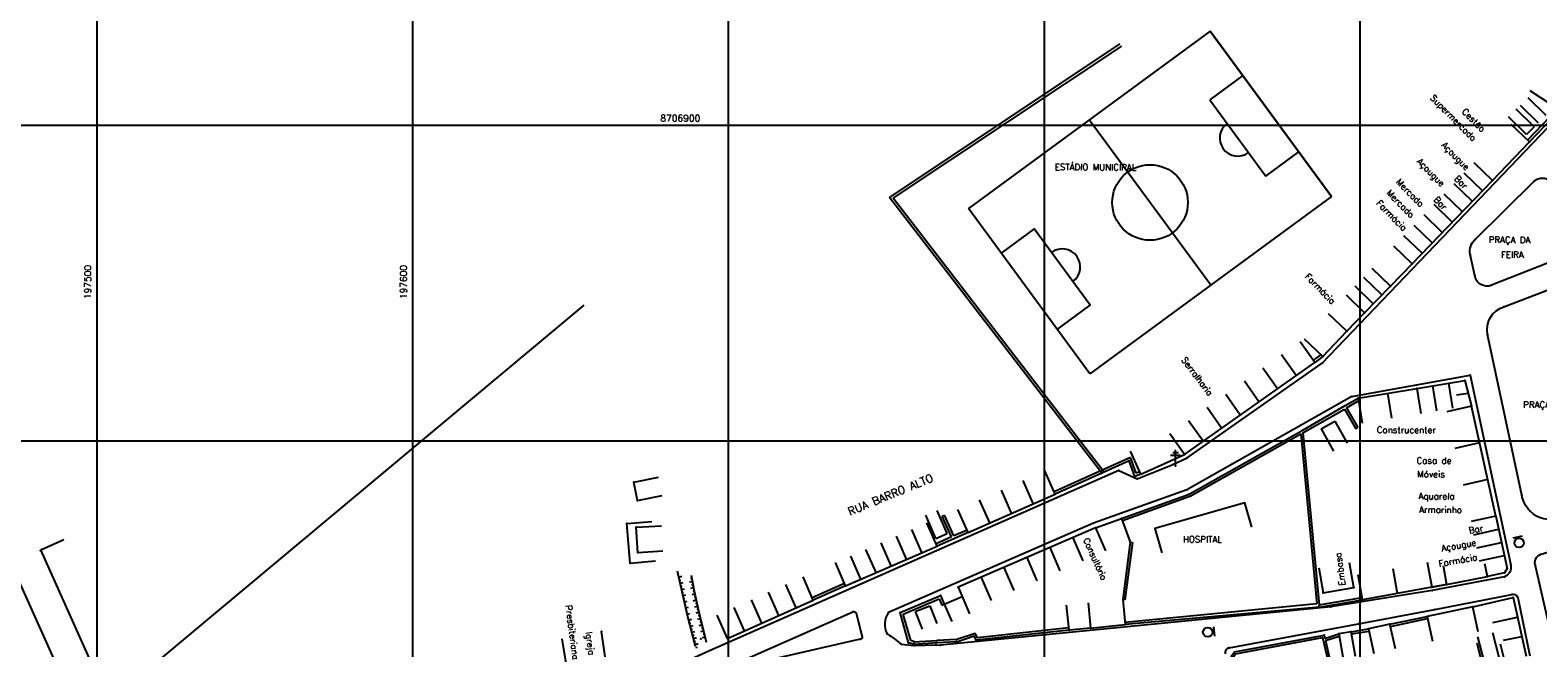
# Model space of a CAD drawing. Header units: millimetres. Extents: x 196436 to 199900, y 8705373 to 8708636.
# Tile 25 of 92: x 197479 to 197956, y 8706734 to 8706930. Entities that reach past the tile are written whole.
import ezdxf
from ezdxf.enums import TextEntityAlignment as Align

# ---------------------------------------------------------------- set-up
doc = ezdxf.new("R2010")
doc.units = ezdxf.units.MM
doc.header["$LTSCALE"] = 5
for name, color, linetype in [('CAMPO_FUT', 7, 'Continuous'), ('CASA', 6, 'Continuous'), ('CERCA', 3, 'CERCA_LINE'), ('MALHA', 9, 'Continuous'), ('MEIO-FIO', 7, 'Continuous'), ('MURO', 9, 'Continuous'), ('PE', 7, 'Continuous'), ('PL', 23, 'Continuous'), ('POSTE', 3, 'Continuous'), ('TALUDE', 212, 'Continuous'), ('TANQUE', 7, 'Continuous'), ('TEXTO', 2, 'Continuous'), ('TXT_COORD', 3, 'Continuous'), ('TXT_NRUA', 3, 'Continuous')]:
    doc.layers.add(name, color=color, linetype=linetype)
doc.styles.add('GEOSIS', font='ROMANS.SHX')
doc.linetypes.add('CERCA_LINE', pattern='A,0.5,-0.2,["X",Standard,S=0.1,R=0,X=-0.1,Y=-0.05],-0.25', length=0.95)

# ---------------------------------------------------------------- blocks, each defined once
blk = doc.blocks.new('C')
at = {"layer": 'CASA'}
blk.add_lwpolyline([(0, 0), (0, 8)], dxfattribs=at)
blk = doc.blocks.new('T1')
at = {"layer": 'TALUDE'}
for points in [[(0, 0), (0, 1)], [(1, 0), (1, 0.5)]]:
    blk.add_lwpolyline(points, dxfattribs=at)
blk = doc.blocks.new('CAMPO')
at = {"layer": 'CAMPO_FUT'}
for p, q in [((-12.92, 36.45), (-22.33, 45.42)), ((-33.62, 14.73), (-12.92, 36.45)), ((-43.03, 23.7), (-33.62, 14.73))]:
    blk.add_line(p, q, dxfattribs=at)
for points in [[(-55.1, 11.03), (-10.26, 58.08)], [(-10.26, 58.08), (-55.1, 11.03)], [(-10.26, 58.08), (58.51, -7.45)], [(24.13, 25.31), (-20.72, -21.74)], [(-55.1, 11.03), (13.67, -54.51)], [(58.51, -7.45), (13.67, -54.51)], [(46.44, -20.12), (37.03, -11.15), (16.33, -32.87), (25.74, -41.84)], [(37.03, -11.15), (16.33, -32.87)]]:
    blk.add_lwpolyline(points, dxfattribs=at)
blk.add_circle((1.7, 1.79), 11.96, dxfattribs=at)
for centre, start, end in [((-23.27, 25.59), 226.3786, 46.3786), ((26.68, -22.01), 46.3786, 226.3786)]:
    blk.add_arc(centre, 5.73, start, end, dxfattribs=at)
blk = doc.blocks.new('A$C6E4D7D70')
at = {"layer": 'CASA'}
for points in [[(2.57, 9.18), (0, 1.6)], [(2.57, 9.18), (7.3, 7.58)], [(7.3, 7.58), (4.74, 0)]]:
    blk.add_lwpolyline(points, dxfattribs=at)
blk = doc.blocks.new('A$C554853E6')
at = {"layer": 'CASA', "rotation": 357.8006497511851}
blk.add_blockref('A$C6E4D7D70', (-0.06, 0.18), dxfattribs=at)
blk = doc.blocks.new('A$C1088538C')
at = {"layer": 'CASA', "rotation": 43.15206326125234}
blk.add_blockref('A$C554853E6', (4.25, -1.3), dxfattribs=at)
blk = doc.blocks.new('PL')
at = {"layer": 'PL'}
blk.add_line((2.01, 1.49), (2.01, -1.49), dxfattribs=at)
blk.add_circle((0, 0), 1.49, dxfattribs=at)

msp = doc.modelspace()

# ---------------------------------------------------------------- linework, layer by layer
at = {"color": 1}
msp.add_line((196993.284, 8706291.06), (197654.378, 8706842.972), dxfattribs=at)
at = {"layer": 'CASA'}
for p, q in [((197921.337, 8706761.56), (197922.77, 8706753.689)), ((197940.38, 8706757.061), (197939.603, 8706761.031)), ((197900.863, 8706749.701), (197899.43, 8706757.571)), ((197910.384, 8706759.566), (197911.817, 8706751.695)), ((197926.353, 8706760.578), (197927.451, 8706754.558)), ((197927.451, 8706754.558), (197940.38, 8706757.061)), ((197945.739, 8706758.18), (197940.38, 8706757.061)), ((197946.631, 8706759.569), (197945.739, 8706758.18)), ((197922.77, 8706753.689), (197900.863, 8706749.701)), ((197807.922, 8706740.068), (197807.133, 8706748.029)), ((197813.931, 8706748.704), (197814.721, 8706740.743)), ((197824.921, 8706749.789), (197825.71, 8706741.828)), ((197814.721, 8706740.743), (197807.922, 8706740.068)), ((197897.265, 8706739.576), (197893.294, 8706738.875)), ((197893.294, 8706738.875), (197894.686, 8706730.997)), ((197898.657, 8706731.698), (197897.265, 8706739.576)), ((197939.08, 8706728.224), (197937.091, 8706735.973))]:
    msp.add_line(p, q, dxfattribs=at)
for points in [[(197955.177, 8706899.554), (197949.453, 8706905.143)], [(197956.574, 8706900.671), (197950.85, 8706906.26)], [(197958.992, 8706903.147), (197953.268, 8706908.737)], [(197952.759, 8706897.077), (197947.035, 8706902.667)], [(197953.658, 8706894.767), (197947.878, 8706900.298)], [(197955.177, 8706899.554), (197952.759, 8706897.077)], [(197941.95, 8706882.533), (197953.658, 8706894.767)], [(197941.95, 8706882.533), (197936.17, 8706888.064)], [(197916.55, 8706856.153), (197941.95, 8706882.533)], [(197909.672, 8706849.06), (197903.929, 8706854.629)], [(197916.55, 8706856.153), (197909.672, 8706849.06)], [(197901.486, 8706840.607), (197909.672, 8706849.06)], [(197895.833, 8706834.756), (197890.08, 8706840.315)], [(197901.486, 8706840.607), (197895.833, 8706834.756)], [(197888.249, 8706826.737), (197895.833, 8706834.756)], [(197888.249, 8706826.737), (197882.437, 8706832.235)], [(197844.421, 8706795.724), (197885.722, 8706824.901)], [(197917.99, 8706816.616), (197933.262, 8706819.117)], [(197933.262, 8706819.117), (197935.348, 8706810.99)], [(197899.464, 8706813.584), (197917.99, 8706816.616)], [(197899.464, 8706813.584), (197900.756, 8706805.689)], [(197908.727, 8706815.1), (197910.019, 8706807.205)], [(197917.99, 8706816.616), (197919.282, 8706808.721)], [(197934.305, 8706815.053), (197930.628, 8706814.5)], [(197943.015, 8706776.162), (197935.348, 8706810.99)], [(197830.605, 8706789.479), (197827.31, 8706796.769)], [(197830.605, 8706789.479), (197844.421, 8706795.724)], [(197670.09, 8706786.903), (197677.932, 8706788.485)], [(197671.251, 8706781.142), (197670.09, 8706786.903)], [(197671.251, 8706781.142), (197679.093, 8706782.723)], [(197775.936, 8706770.982), (197803.475, 8706783.196)], [(197865.731, 8706772.711), (197863.531, 8706780.403), (197835.068, 8706772.26), (197837.268, 8706764.569)], [(197865.731, 8706772.711), (197863.531, 8706780.403), (197835.068, 8706772.26), (197837.268, 8706764.569)], [(197765.682, 8706769.114), (197762.509, 8706776.458)], [(197769.297, 8706770.676), (197766.125, 8706778.02)], [(197816.307, 8706772.502), (197824.558, 8706775.463)], [(197824.558, 8706775.463), (197827.261, 8706767.934)], [(197943.015, 8706776.162), (197946.631, 8706759.569)], [(197670.854, 8706772.692), (197678.84, 8706773.167)], [(197671.332, 8706764.673), (197670.854, 8706772.692)], [(197765.682, 8706769.114), (197769.297, 8706770.676)], [(197816.307, 8706772.502), (197772.77, 8706753.639)], [(197737.113, 8706754.117), (197766.105, 8706766.725)], [(197671.332, 8706764.673), (197679.317, 8706765.148)], [(197887.012, 8706759.775), (197888.378, 8706751.892), (197898.032, 8706753.565), (197896.666, 8706761.448)], [(197772.77, 8706753.639), (197776.397, 8706745.269)], [(197922.77, 8706753.689), (197927.451, 8706754.558)], [(197927.451, 8706754.558), (197922.77, 8706753.689)], [(197699.72, 8706737.47), (197726.925, 8706749.616)], [(197759.165, 8706745.936), (197763.813, 8706747.781)], [(197763.813, 8706747.781), (197766.006, 8706742.229)], [(197768.389, 8706748.338), (197774.011, 8706750.774)], [(197768.389, 8706748.338), (197770.775, 8706742.833)], [(197937.415, 8706739.58), (197935.79, 8706747.413), (197921.311, 8706744.407), (197922.937, 8706736.574)], [(197935.79, 8706747.413), (197948.546, 8706750.37)], [(197948.546, 8706750.37), (197952.626, 8706731.832)], [(197759.165, 8706745.936), (197761.359, 8706740.385)], [(197911.234, 8706734.133), (197909.523, 8706741.948), (197902.743, 8706740.464), (197904.454, 8706732.649)], [(197650.633, 8706717.541), (197647.434, 8706737.283)], [(197657.745, 8706718.694), (197657.161, 8706722.938), (197662.197, 8706723.706), (197659.849, 8706739.615)], [(197814.721, 8706740.743), (197825.71, 8706741.828)], [(197939.361, 8706730.218), (197937.385, 8706737.97)], [(197944.116, 8706731.43), (197942.14, 8706739.182)], [(197945.516, 8706736.888), (197951.266, 8706738.011)], [(197945.866, 8706730.151), (197944.48, 8706735.583)]]:
    msp.add_lwpolyline(points, dxfattribs=at)
for p in [(197953.659, 8706894.768, 686.654), (197941.951, 8706882.533, 686.807), (197916.551, 8706856.154, 687.788), (197909.673, 8706849.061, 688.273), (197901.487, 8706840.607, 688.4), (197895.834, 8706834.756, 688.707), (197885.723, 8706824.902, 689.157), (197888.25, 8706826.738, 689.065), (197933.263, 8706819.117, 689.171), (197899.464, 8706813.584, 689.605), (197917.99, 8706816.616, 689.37), (197935.349, 8706810.99, 689.263), (197844.421, 8706795.724, 690.007), (197670.09, 8706786.904, 689.976), (197830.606, 8706789.479, 690.167), (197671.252, 8706781.142, 690.114), (197803.476, 8706783.196, 690.48), (197824.559, 8706775.464, 690.628), (197943.016, 8706776.162, 690.202), (197670.855, 8706772.692, 690.654), (197775.937, 8706770.982, 690.877), (197816.308, 8706772.502, 690.943), (197766.106, 8706766.726, 691.005), (197671.332, 8706764.673, 690.836), (197940.381, 8706757.061, 691.371), (197945.74, 8706758.18, 691.253), (197946.632, 8706759.569, 691.213), (197737.114, 8706754.117, 691.238), (197772.771, 8706753.639, 691.237), (197888.38, 8706751.892, 692.033), (197898.033, 8706753.565, 692.011), (197922.771, 8706753.689, 691.891), (197927.452, 8706754.558, 691.908), (197726.926, 8706749.617, 691.194), (197900.864, 8706749.701, 692.23), (197935.791, 8706747.413, 692.072), (197948.547, 8706750.37, 691.49), (197909.524, 8706741.948, 692.364), (197921.312, 8706744.407, 692.047), (197659.849, 8706739.615, 691.596), (197699.72, 8706737.471, 691.279), (197807.924, 8706740.068, 692.194), (197814.722, 8706740.743, 692.205), (197825.712, 8706741.828, 692.347), (197893.295, 8706738.875, 692.302), (197897.266, 8706739.576, 692.354), (197902.744, 8706740.464, 692.277), (197766.127, 8706736.151, 691.922), (197772.31, 8706736.498, 692.021)]:
    msp.add_point(p, dxfattribs=at)
at = {"layer": 'CERCA'}
for points in [[(197667.872, 8706773.828), (197675.842, 8706774.517)], [(197668.952, 8706761.341), (197667.872, 8706773.828)], [(197482.348, 8706765.496), (197489.65, 8706768.763)], [(197518.609, 8706684.456), (197482.348, 8706765.496)], [(197668.952, 8706761.341), (197676.922, 8706762.031)], [(197472.995, 8706760.747), (197513.951, 8706669.434), (197513.793, 8706660.48), (197531.529, 8706622.236), (197393.54, 8706510.861), (197393.54, 8706510.861)]]:
    msp.add_lwpolyline(points, dxfattribs=at)
for p in [(197667.873, 8706773.828, 690.71), (197482.201, 8706765.354, 692.927), (197668.953, 8706761.342, 690.925)]:
    msp.add_point(p, dxfattribs=at)
at = {"layer": 'MALHA'}
for p, q in [((197500, 8708635.599), (197500, 8705384.785)), ((197500, 8708635.599), (197500, 8705384.785)), ((197600, 8708635.599), (197600, 8705384.785)), ((197600, 8708635.599), (197600, 8705384.785)), ((197700, 8708635.599), (197700, 8705384.785)), ((197700, 8708635.599), (197700, 8705384.785)), ((197800, 8708635.599), (197800, 8705384.785)), ((197800, 8708635.599), (197800, 8705384.785)), ((197900, 8708635.599), (197900, 8705384.785)), ((197900, 8708635.599), (197900, 8705384.785)), ((196441.61, 8706900), (199000, 8706900)), ((196441.61, 8706900), (199000, 8706900)), ((196441.61, 8706800), (199000, 8706800)), ((196441.61, 8706800), (199000, 8706800))]:
    msp.add_line(p, q, dxfattribs=at)
at = {"layer": 'MEIO-FIO'}
for p, q in [((197923.771, 8706746.608), (197948.106, 8706751.368)), ((197950.035, 8706750.428), (197953.804, 8706731.991)), ((197858.613, 8706734.505), (197899.506, 8706742.087)), ((197899.506, 8706742.087), (197923.771, 8706746.608))]:
    msp.add_line(p, q, dxfattribs=at)
for points in [[(197888.016, 8706824.604), (197961.981, 8706901.884), (197976.557, 8706932.415), (197980.062, 8706940.982), (197999.499, 8707001.04), (198003.292, 8707015.214), (198003.153, 8707021.232), (198000.578, 8707028.623), (197999.007, 8707032.384), (198005.098, 8707033.05)], [(197823.715, 8706790.649), (197829.468, 8706788), (197840.573, 8706792.42), (197845.252, 8706794.666), (197888.016, 8706824.604)], [(197823.715, 8706790.649), (197694.02, 8706733.481), (197688.223, 8706730.917), (197672.587, 8706724.066), (197533.795, 8706663.758)]]:
    msp.add_lwpolyline(points, dxfattribs=at)
for points in [[(197936.548, 8706863.861), (197955.211, 8706882.266, -0.5393283), (197961.051, 8706881.017), (197967.994, 8706864.081, -0.452294), (197965.311, 8706858.672), (197941.66, 8706849.313, -0.4853357), (197936.395, 8706852.375), (197934.948, 8706859.109, -0.2749343), (197936.548, 8706863.861, -0.3728125)], [(197945.625, 8706842.489), (197965.591, 8706850.152, -0.3969231), (197975.055, 8706846.27), (197995.732, 8706796.158, -0.4385725), (197990.55, 8706785.015), (197963.237, 8706775.549, -0.2919155), (197953.897, 8706777.78, -0.1425823), (197951.26, 8706782.782), (197940.436, 8706833.771, -0.3914021), (197945.625, 8706842.489, 7.7092691)], [(197897.404, 8706814.084), (197934.922, 8706820.803), (197947.77, 8706760.644, -0.3755748), (197945.733, 8706756.987), (197922.86, 8706752.595), (197890.831, 8706747.432), (197767.159, 8706735.335)], [(197897.404, 8706814.084), (197845.22, 8706784.537), (197815.602, 8706773.968), (197750.735, 8706745.672, 0.2849197), (197750.309, 8706738.877, -0.0488893), (197754.736, 8706735.62), (197758.865, 8706735.176), (197765.696, 8706735.419), (197767.159, 8706735.335)], [(197957.862, 8706764.264), (198003.361, 8706779.672), (198015.579, 8706748.382, -0.4817014), (198014.304, 8706746.184), (197963.882, 8706733.383, -0.3798956), (197961.479, 8706734.626), (197955.476, 8706760.839, -0.4427737), (197957.862, 8706764.264, 1.6982054)], [(197701.451, 8706729.133), (197739.414, 8706745.908, -0.4341134), (197740.486, 8706745.451), (197742.392, 8706737.961, -0.517826), (197741.738, 8706737.194), (197701.719, 8706728.039, -0.9848263), (197701.451, 8706729.133, 0.4552369)]]:
    msp.add_lwpolyline(points, format="xyb", dxfattribs=at)
for centre, radius, start, end in [((197948.448, 8706749.62), 1.781, 26.96729, 101.06768), ((197858.902, 8706732.945), 1.586, 100.4687, 192.01124)]:
    msp.add_arc(centre, radius, start, end, dxfattribs=at)
for p in [(197955.212, 8706882.267, 686.439), (197936.549, 8706863.862, 687.211), (197934.948, 8706859.109, 687.443), (197936.396, 8706852.376, 687.677), (197941.661, 8706849.313, 687.779), (197945.626, 8706842.489, 687.966), (197940.437, 8706833.772, 688.617), (197888.017, 8706824.604, 688.874), (197934.923, 8706820.804, 688.842), (197897.405, 8706814.085, 689.438), (197845.253, 8706794.666, 689.901), (197823.716, 8706790.65, 690.229), (197840.573, 8706792.421, 690.064), (197829.468, 8706788.001, 690.234), (197845.22, 8706784.537, 690.131), (197951.261, 8706782.782, 689.76), (197953.898, 8706777.78, 690.001), (197815.603, 8706773.968, 690.755), (197945.734, 8706756.987, 691.033), (197947.771, 8706760.644, 690.817), (197955.477, 8706760.839, 690.73), (197922.861, 8706752.595, 691.557), (197890.832, 8706747.432, 692.106), (197948.107, 8706751.368, 691.221), (197950.036, 8706750.428, 691.301), (197739.414, 8706745.909, 691.418), (197740.486, 8706745.452, 691.421), (197750.736, 8706745.672, 691.351), (197899.507, 8706742.087, 692.15), (197923.772, 8706746.608, 691.705), (197741.738, 8706737.195, 691.621), (197742.393, 8706737.962, 691.743), (197750.31, 8706738.877, 691.684), (197754.736, 8706735.621, 691.732), (197758.866, 8706735.176, 691.549), (197765.697, 8706735.419, 691.839), (197767.16, 8706735.335, 691.662), (197858.614, 8706734.505, 692.232)]:
    msp.add_point(p, dxfattribs=at)
at = {"layer": 'MURO'}
for p, q in [((197751.092, 8706877.103, 690.167), (197824.129, 8706925.782, 690.167)), ((197752.248, 8706876.912, 690.167), (197824.572, 8706925.116, 690.167)), ((197960.073, 8706902.58, 686.109), (197953.082, 8706895.322, 686.109)), ((197960.727, 8706902.107, 686.109), (197953.658, 8706894.767, 686.109)), ((197818.269, 8706789.761, 690.167), (197751.092, 8706877.103, 690.167)), ((197818.903, 8706790.249, 690.167), (197752.248, 8706876.912, 690.167)), ((197887.779, 8706827.385, 689.065), (197885.252, 8706825.549, 689.065)), ((197888.249, 8706826.737, 689.065), (197885.722, 8706824.901, 689.065)), ((197895.385, 8706811.207), (197899.464, 8706813.584)), ((197881.884, 8706803.423), (197895.385, 8706811.207)), ((197881.966, 8706802.547), (197895.092, 8706810.114)), ((197895.092, 8706810.114), (197898.688, 8706803.877)), ((197895.788, 8706810.516), (197899.602, 8706812.739)), ((197895.788, 8706810.516), (197899.381, 8706804.277)), ((197845.958, 8706783.142), (197881.884, 8706803.423)), ((197845.958, 8706783.142), (197881.884, 8706803.423)), ((197846.25, 8706782.503), (197881.288, 8706802.282)), ((197881.288, 8706802.282), (197886.362, 8706748.36)), ((197881.966, 8706802.547), (197887.123, 8706748.087)), ((197827.402, 8706794.745, 690.167), (197817.942, 8706790.492, 690.167)), ((197829.165, 8706789.809, 690.167), (197827.402, 8706794.745, 690.167)), ((197817.942, 8706790.492, 690.167), (197803.15, 8706783.927, 690.167)), ((197818.269, 8706789.761, 690.167), (197803.475, 8706783.196, 690.167)), ((197826.94, 8706793.66, 690.167), (197818.269, 8706789.761, 690.167)), ((197828.681, 8706788.785, 690.167), (197826.94, 8706793.66, 690.167)), ((197830.334, 8706790.231, 690.167), (197829.165, 8706789.809, 690.167)), ((197830.605, 8706789.479, 690.167), (197828.681, 8706788.785, 690.167)), ((197824.558, 8706775.463), (197845.958, 8706783.142)), ((197824.558, 8706775.463), (197845.958, 8706783.142)), ((197824.795, 8706774.804), (197846.194, 8706782.483)), ((197767.718, 8706776.14), (197768.447, 8706776.47)), ((197770.691, 8706769.582), (197767.718, 8706776.14)), ((197771.425, 8706769.9), (197768.447, 8706776.47)), ((197775.936, 8706770.982), (197766.105, 8706766.725)), ((197775.619, 8706771.716), (197771.425, 8706769.9)), ((197770.691, 8706769.582), (197765.788, 8706767.46)), ((197736.79, 8706754.848, 691.238), (197726.602, 8706750.348, 691.238)), ((197737.113, 8706754.117, 691.238), (197726.925, 8706749.616, 691.238)), ((197754.394, 8706745.623, 691.551), (197767.211, 8706751.097, 691.551)), ((197755.357, 8706745.164, 691.551), (197766.789, 8706750.047, 691.551)), ((197766.789, 8706750.047, 691.551), (197767.654, 8706748.024, 691.551)), ((197767.211, 8706751.097, 691.551), (197768.389, 8706748.338, 691.551)), ((197886.362, 8706748.36), (197825.641, 8706742.525)), ((197887.239, 8706747.396), (197825.71, 8706741.828)), ((197757.11, 8706736.101, 691.551), (197754.394, 8706745.623, 691.551)), ((197757.757, 8706736.748, 691.551), (197755.357, 8706745.164, 691.551)), ((197897.387, 8706738.887), (197902.893, 8706739.779)), ((197758.787, 8706735.623, 691.551), (197757.11, 8706736.101, 691.551)), ((197759.006, 8706736.392, 691.551), (197757.757, 8706736.748, 691.551))]:
    msp.add_line(p, q, dxfattribs=at)
for points in [[(197898.688, 8706803.877), (197899.381, 8706804.277)], [(197827.261, 8706767.934), (197824.921, 8706749.789)], [(197827.955, 8706767.844), (197825.615, 8706749.7)], [(197827.261, 8706767.934), (197827.955, 8706767.844)], [(197767.654, 8706748.024), (197768.389, 8706748.338)], [(197825.615, 8706749.7), (197824.921, 8706749.789)], [(197887.123, 8706748.087), (197900.747, 8706750.391)], [(197887.239, 8706747.396), (197900.863, 8706749.701)], [(197909.523, 8706741.948), (197921.311, 8706744.407)], [(197909.673, 8706741.264), (197921.453, 8706743.722)], [(197766.087, 8706736.849), (197772.27, 8706737.196)], [(197807.849, 8706740.764), (197778.897, 8706737.69), (197778.191, 8706739.004), (197772.095, 8706736.972)], [(197807.922, 8706740.068), (197778.503, 8706736.944), (197777.853, 8706738.154), (197772.317, 8706736.308)], [(197865.191, 8706718.295), (197862.815, 8706717.763), (197859.313, 8706731.973), (197860.274, 8706733.181), (197888.711, 8706738.516), (197888.947, 8706737.474)], [(197865.038, 8706718.978), (197863.331, 8706718.596), (197860.075, 8706731.806), (197860.659, 8706732.541), (197888.177, 8706737.703), (197889.793, 8706730.558)], [(197888.947, 8706737.474), (197893.294, 8706738.875)], [(197889.102, 8706736.788), (197893.417, 8706738.179)], [(197897.265, 8706739.576), (197902.743, 8706740.464)], [(197758.737, 8706736.321), (197766.076, 8706736.848)], [(197758.787, 8706735.623), (197759.006, 8706736.392)], [(197758.787, 8706735.623), (197766.126, 8706736.15)], [(197766.126, 8706736.15), (197772.309, 8706736.497)], [(197889.102, 8706736.788), (197890.476, 8706730.713)]]:
    msp.add_lwpolyline(points, dxfattribs=at)
for p in [(197895.386, 8706811.207, 689.596), (197881.884, 8706803.423, 689.695), (197818.269, 8706789.762, 690.321), (197826.941, 8706793.661, 689.958), (197828.682, 8706788.785, 690.186), (197845.958, 8706783.143, 690.259), (197767.212, 8706751.098, 691.326), (197887.126, 8706747.73, 692.404), (197887.24, 8706747.396, 692.39), (197754.395, 8706745.623, 691.613), (197888.712, 8706738.516, 692.336), (197757.11, 8706736.102, 691.692), (197758.788, 8706735.623, 691.551), (197772.318, 8706736.308, 691.8), (197778.504, 8706736.944, 691.958)]:
    msp.add_point(p, dxfattribs=at)
at = {"layer": 'PE'}
msp.add_point((197691.267, 8706737.282, 686.785), dxfattribs=at)
at = {"layer": 'POSTE'}
for p, q in [((197840.057, 8706795.51), (197843.207, 8706795.496)), ((197840.761, 8706796.347), (197842.511, 8706796.339)), ((197841.618, 8706792.143), (197841.64, 8706797.183))]:
    msp.add_line(p, q, dxfattribs=at)
msp.add_point((197841.619, 8706792.144, 690.066), dxfattribs=at)
at = {"layer": 'TALUDE'}
msp.add_lwpolyline([(197693.098, 8706736.114), (197692.418, 8706738.943), (197690.946, 8706744.705), (197689.251, 8706752.309), (197688.352, 8706757.378)], dxfattribs=at)
at = {"layer": 'TANQUE'}
msp.add_lwpolyline([(197683.858, 8706758.863), (197686.927, 8706744.819), (197689.561, 8706735.029)], dxfattribs=at)

# ---------------------------------------------------------------- block references
at = {"layer": 'CASA'}
for name, p, rotation in [('CAMPO', (197832.07, 8706877.538), 259.9386704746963), ('C', (197953.858, 8706910.972), 236.8685213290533), ('C', (197935.6, 8706875.938), 46.08313286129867), ('C', (197938.775, 8706879.236), 46.08313286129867), ('C', (197932.425, 8706872.641), 46.08313286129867), ('C', (197926.075, 8706866.046), 46.08313286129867), ('C', (197929.25, 8706869.343), 46.08313286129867), ('C', (197922.9, 8706862.748), 46.08313286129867), ('C', (197916.55, 8706856.153), 46.08313286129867), ('C', (197919.725, 8706859.451), 46.08313286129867), ('C', (197906.943, 8706846.242), 45.92240073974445), ('C', (197904.215, 8706843.425), 45.92240073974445), ('C', (197901.486, 8706840.607), 45.92240073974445), ('C', (197885.722, 8706824.901), 35.23958144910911), ('C', (197873.922, 8706816.565), 35.23958144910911), ('C', (197879.822, 8706820.733), 35.23958144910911), ('C', (197868.021, 8706812.397), 35.23958144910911), ('C', (197862.121, 8706808.228), 35.23958144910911), ('C', (197924.373, 8706809.555), 9.300008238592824), ('C', (197929.464, 8706810.389), 9.300008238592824), ('C', (197856.221, 8706804.06), 35.23958144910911), ('C', (197935.348, 8706810.99), 102.4148379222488), ('C', (197850.321, 8706799.892), 35.23958144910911), ('A$C1088538C', (197888.607, 8706796.464), 6.806006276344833), ('C', (197844.421, 8706795.724), 35.23958144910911), ('C', (197937.904, 8706799.381), 102.4148379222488), ('C', (197803.475, 8706783.196), 23.91871762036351), ('C', (197796.59, 8706780.142), 23.91871762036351), ('C', (197940.46, 8706787.771), 102.4148379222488), ('C', (197782.821, 8706774.035), 23.91871762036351), ('C', (197789.706, 8706777.089), 23.91871762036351), ('C', (197775.936, 8706770.982), 23.91871762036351), ('C', (197943.015, 8706776.162), 102.4148379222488), ('C', (197761.273, 8706764.624), 23.50446402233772), ('C', (197766.105, 8706766.725), 23.50446402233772), ('C', (197816.307, 8706772.502), 203.4248682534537), ('C', (197936.103, 8706770.311), 282.293987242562), ('C', (197751.609, 8706760.421), 23.50446402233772), ('C', (197756.441, 8706762.522), 23.50446402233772), ('C', (197801.795, 8706766.214), 203.4248682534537), ('C', (197809.051, 8706769.358), 203.4248682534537), ('C', (197937.007, 8706766.162), 282.293987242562), ('C', (197737.113, 8706754.117), 23.50446402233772), ('C', (197741.945, 8706756.218), 23.50446402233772), ('C', (197746.777, 8706758.32), 23.50446402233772), ('C', (197794.539, 8706763.07), 203.4248682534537), ('C', (197937.911, 8706762.014), 282.293987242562), ('T1', (197684.285, 8706756.909), 282.3274251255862), ('T1', (197688.701, 8706755.409), 100.061580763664), ('C', (197726.925, 8706749.616), 24.0585516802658), ('C', (197780.026, 8706756.783), 203.4248682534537), ('C', (197787.283, 8706759.926), 203.4248682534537), ('T1', (197684.712, 8706754.955), 282.3274251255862), ('T1', (197685.139, 8706753.001), 282.3274251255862), ('T1', (197689.05, 8706753.439), 100.061580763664), ('T1', (197689.436, 8706751.477), 102.562814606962), ('C', (197716.043, 8706744.758), 24.0585516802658), ('C', (197721.484, 8706747.187), 24.0585516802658), ('T1', (197685.565, 8706751.047), 282.3274251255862), ('T1', (197685.992, 8706749.093), 282.3274251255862), ('T1', (197686.419, 8706747.139), 282.3274251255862), ('T1', (197689.871, 8706749.525), 102.562814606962), ('T1', (197690.306, 8706747.573), 102.562814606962), ('C', (197705.161, 8706739.899), 24.0585516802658), ('C', (197710.602, 8706742.329), 24.0585516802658), ('T1', (197686.846, 8706745.186), 282.3274251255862), ('T1', (197687.356, 8706743.252), 285.3162840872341), ('T1', (197690.741, 8706745.621), 102.562814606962), ('T1', (197691.208, 8706743.677), 104.3341106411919), ('T1', (197691.703, 8706741.739), 104.3341106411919), ('C', (197699.72, 8706737.47), 24.0585516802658), ('C', (197942.093, 8706742.471), 282.4140086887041), ('T1', (197687.884, 8706741.323), 285.3162840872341), ('T1', (197688.412, 8706739.394), 285.3162840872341), ('T1', (197688.941, 8706737.465), 285.3162840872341), ('T1', (197692.199, 8706739.801), 104.3341106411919), ('T1', (197692.731, 8706737.874), 106.3424007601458), ('T1', (197689.469, 8706735.536), 285.3162840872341)]:
    msp.add_blockref(name, p, dxfattribs=dict(at, rotation=rotation))
at = {"layer": 'PL'}
for p, rotation in [((197950.418, 8706767.704), 102.2673697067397), ((197851.796, 8706739.429), 6.704316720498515)]:
    msp.add_blockref('PL', p, dxfattribs=dict(at, rotation=rotation))

# ---------------------------------------------------------------- texts
at = {"layer": 'TEXTO', "style": 'GEOSIS'}
for s, rotation, p in [('Supermercado', 314.72687, (197921.686, 8706908.062)), ('Cestão', 314.72687, (197931.703, 8706903.725)), ('Açougue', 314.59453, (197925.263, 8706893.085)), ('ESTÁDIO MUNICIPAL', 359.749, (197803.384, 8706885.198)), ('Açougue', 314.59453, (197917.446, 8706887.926)), ('Mercado', 314.59453, (197910.822, 8706881.465)), ('Bar', 314.59453, (197929.314, 8706882.482)), ('Farmácia', 314.59453, (197904.596, 8706874.702)), ('Mercado', 314.59453, (197907.809, 8706877.983)), ('Bar', 314.59453, (197922.789, 8706875.821)), ('PRAÇA DA', 359.749, (197940.766, 8706862.142)), ('PRAÇA DA', 359.749, (197940.766, 8706862.142)), ('FEIRA', 359.749, (197944.655, 8706857.435)), ('FEIRA', 359.749, (197944.655, 8706857.435)), ('Farmácia', 314.59453, (197881.97, 8706851.507)), ('Serralharia', 306.8926, (197842.882, 8706825.257)), ('PRAÇA DA', 359.749, (197951.708, 8706809.91)), ('PRAÇA DA', 359.749, (197951.708, 8706809.91)), ('Construcenter', 359.749, (197905.346, 8706801.946)), ('Casa de', 359.749, (197917.934, 8706792.199)), ('Móveis', 359.749, (197918.141, 8706787.916)), ('Aquarela', 359.749, (197918.561, 8706780.928)), ('Armarinho', 359.749, (197918.768, 8706776.645)), ('Bar', 10.06164, (197934.751, 8706770.029)), ('HOSPITAL', 359.749, (197843.956, 8706767.284)), ('HOSPITAL', 359.749, (197843.956, 8706767.284)), ('Açougue', 10.06164, (197926.075, 8706764.38)), ('Embasa', 97.94104, (197896.051, 8706754.408)), ('Farmácia', 10.06164, (197925.219, 8706759.531)), ('Presbiteriana', 277.5161, (197647.865, 8706747.799)), ('Igreja', 277.5161, (197654.222, 8706739.311))]:
    msp.add_text(s, height=2, rotation=rotation, dxfattribs=at).set_placement(p, align=Align.BOTTOM_LEFT)
at = {"layer": 'TEXTO', "style": 'GEOSIS', "width": 0.872399}
msp.add_text('Consultório', height=2, rotation=294.30651, dxfattribs=at).set_placement((197812.332, 8706768.674), (197818.18, 8706755.726), align=Align.FIT)
at = {"layer": 'TXT_COORD', "style": 'GEOSIS'}
msp.add_text('8706900', height=2.1, dxfattribs=at).set_placement((197691.117, 8706900.558), align=Align.BOTTOM_RIGHT)
for s, p in [('197500', (197498.832, 8706855.741)), ('197600', (197598.832, 8706855.741))]:
    msp.add_text(s, height=2.1, rotation=90, dxfattribs=at).set_placement(p, align=Align.BOTTOM_RIGHT)
at = {"layer": 'TXT_NRUA', "style": 'GEOSIS'}
msp.add_text('RUA BARRO ALTO', height=2.5, rotation=22.48941, dxfattribs=at).set_placement((197738.834, 8706775.666), align=Align.BOTTOM_LEFT)

doc.saveas('drawing.dxf')
